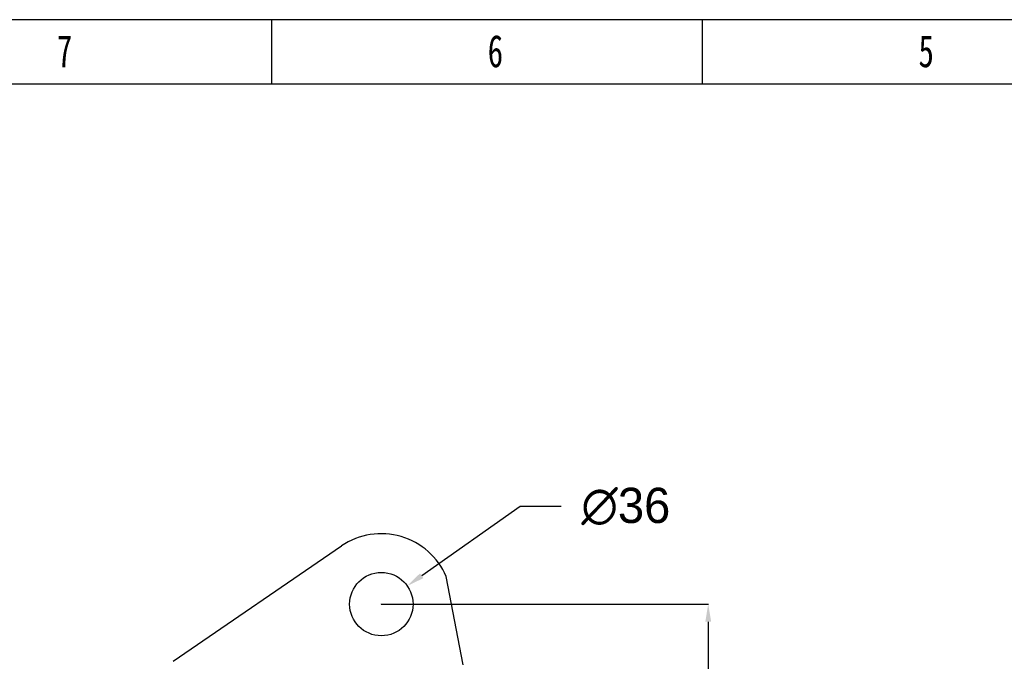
# Model space of a CAD drawing. Header units: millimetres. Extents: x 839 to 3016, y -619 to 920.
# Tile 8 of 13: x 1368 to 1927, y 556 to 920. Entities that reach past the tile are written whole.
import ezdxf

# ---------------------------------------------------------------- set-up
doc = ezdxf.new("R2010")
doc.units = ezdxf.units.MM
doc.styles.add('样式 1', font='SimSun.ttf', dxfattribs={"width": 0.7, "height": 2.5})
doc.dimstyles.get("Standard").update_dxf_attribs({"dimtxt": 20, "dimasz": 10, "dimexe": 0.18, "dimexo": 0.0625, "dimgap": 10, "dimtad": 0, "dimtih": 1, "dimtoh": 1, "dimdsep": 46, "dimtxsty": 'Standard', "dimcen": 0.09, "dimadec": 0, "dimazin": 0, "dimtfac": 1, "dimtofl": 0, "dimtmove": 0, "dimatfit": 3, "dimfxl": 0, "dimtolj": 1, "dimtzin": 0, "dimarcsym": 0})

# ---------------------------------------------------------------- blocks, each defined once
blk = doc.blocks.new('1')
at = {"lineweight": -3}
for p, q in [((4823.69, 1698.14), (2556.38, 1698.14)), ((3256.8, 1659.97), (3256.8, 1698.14)), ((3511.59, 1659.97), (3511.59, 1698.14)), ((4785.52, 1659.97), (2594.55, 1659.97))]:
    blk.add_line(p, q, dxfattribs=at)
at = {"lineweight": -3, "attachment_point": 1, "style": '样式 1'}
for s, insert, char_height, width in [('7', (3129.71, 1689.13), 19.09, 8.6432), ('{\\fSimSun|b0|i0|c134|p2;6}', (3384.5, 1689.13), 19.0852, 9.306), ('{\\fSimSun|b0|i0|c134|p2;5}', (3639.28, 1689.13), 19.0852, 8.6432)]:
    blk.add_mtext(s, dxfattribs=dict(at, insert=insert, char_height=char_height, width=width))
blk = doc.blocks.new('*D2')
at = {"color": 0, "lineweight": -2}
for p, q in [((1652.39, 643.47), (1596.48, 604.15)), ((1675.73, 643.47), (1652.39, 643.47)), ((1573.49, 588.05), (1573.67, 588.05)), ((1573.58, 587.96), (1573.58, 588.14))]:
    blk.add_line(p, q, dxfattribs=at)
at = {"color": 0, "lineweight": 18}
blk.add_solid([(1595.52, 605.52), (1597.44, 602.79), (1588.3, 598.4)], dxfattribs=at)
at = {"layer": 'Defpoints', "color": 0, "lineweight": 18}
for p in [(1588.3, 598.4), (1558.85, 577.69)]:
    blk.add_point(p, dxfattribs=at)
at = {"color": 0, "lineweight": 18, "insert": (1712.39, 643.47), "char_height": 20, "attachment_point": 5}
blk.add_mtext('\\A1;∅36', dxfattribs=at)
blk = doc.blocks.new('*D7')
at = {"color": 0, "lineweight": -2}
for p, q in [((1573.55, 588.05), (1759.35, 588.05)), ((1759.17, 578.05), (1759.17, 330.24)), ((1759.17, 42.43), (1759.17, 290.24)), ((1573.49, 32.43), (1759.35, 32.43))]:
    blk.add_line(p, q, dxfattribs=at)
at = {"color": 0, "lineweight": 18}
for points in [[(1757.51, 578.05), (1760.84, 578.05), (1759.17, 588.05)], [(1757.51, 42.43), (1760.84, 42.43), (1759.17, 32.43)]]:
    blk.add_solid(points, dxfattribs=at)
at = {"layer": 'Defpoints', "color": 0, "lineweight": 18}
for p in [(1573.49, 588.05), (1573.43, 32.43), (1759.17, 32.43)]:
    blk.add_point(p, dxfattribs=at)
at = {"color": 0, "lineweight": 18, "insert": (1759.17, 310.24), "char_height": 20, "attachment_point": 5}
blk.add_mtext('\\A1;560', dxfattribs=at)

msp = doc.modelspace()

# ---------------------------------------------------------------- linework, layer by layer
at = {"linetype": 'Continuous'}
for p, q in [((1455.282, 555.572), (1550.989, 621.059)), ((1619.987, 553.533), (1610.389, 603.697))]:
    msp.add_line(p, q, dxfattribs=at)
msp.add_circle((1573.577, 588.047), 18, dxfattribs=at)
msp.add_arc((1573.577, 588.047), 40, 23.03181, 124.38165, dxfattribs=at)

# ---------------------------------------------------------------- block references
at = {"lineweight": 18, "xscale": 0.9600000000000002, "yscale": 0.9600000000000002, "zscale": 0.9600000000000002}
msp.add_blockref('1', (-1615.149, -710.272), dxfattribs=at)

# ---------------------------------------------------------------- dimensions: what is measured, and where the dimension line sits
at = {"lineweight": 18}
dim = msp.add_diameter_dim_2p(p1=(1558.854, 577.693), p2=(1588.301, 598.402), dimstyle='Standard', dxfattribs=at)
dim.commit()
dim.dimension.update_dxf_attribs({"geometry": '*D2', "text_midpoint": (1712.392, 643.474), "dimtype": 163})
dim = msp.add_linear_dim(base=(1759.173, 32.426), p1=(1573.487, 588.047), p2=(1573.432, 32.426), angle=90, text='560', dimstyle='Standard', dxfattribs=at)
dim.commit()
dim.dimension.update_dxf_attribs({"geometry": '*D7', "text_midpoint": (1759.173, 310.237)})

doc.saveas('drawing.dxf')
